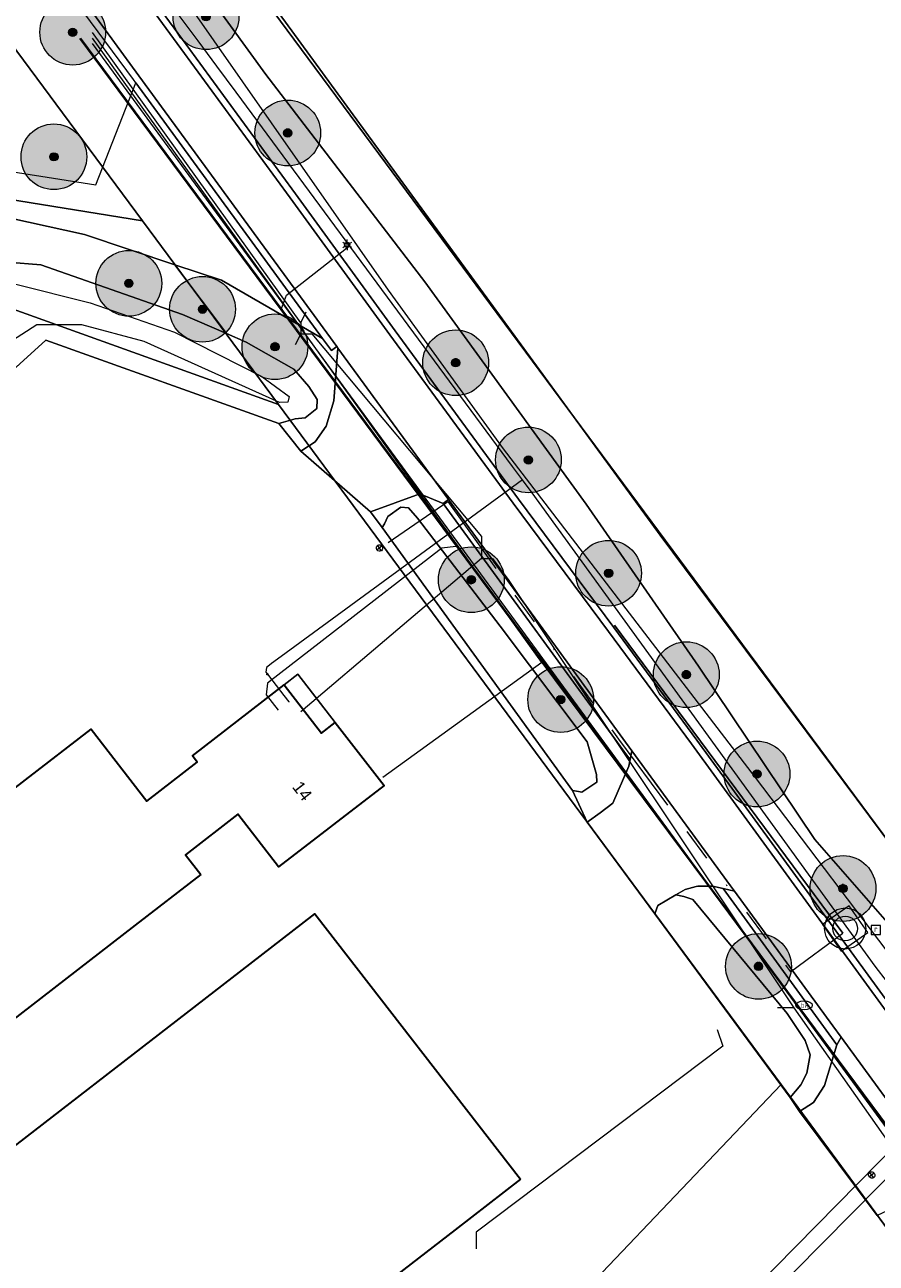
# Model space of a CAD drawing. Header units: metres. Extents: x 163628 to 167855, y 402678 to 405435.
# Tile 178 of 256: x 164700 to 164752, y 403613 to 403689. Entities that reach past the tile are written whole.
import ezdxf
from ezdxf.enums import TextEntityAlignment as Align

# ---------------------------------------------------------------- set-up
doc = ezdxf.new("R2010")
doc.units = ezdxf.units.M
doc.linetypes.add('X-CA190022.004-UO-WHM_Riolering gemeente_NLCS_v0.2$0$RI-OVERIG', pattern=[17, 5, -2, 2, -2, 0, -2, 2, -2])
doc.layers.get('0').update_dxf_attribs({"lineweight": 25})
for name, color, linetype, lineweight in [('X-CA190022.004-UO-BGT_Ondergrond$0$GE_201_SHDHek_Lijn_GEM', 253, 'X-CA190022.004-UO-BGT_Ondergrond$0$Hekwerk', 9), ('X-CA190022.004-UO-BGT_Ondergrond$0$GE_202_SHDMuur30cm_Lijn_GEM', 253, 'Continuous', 9), ('X-CA190022.004-UO-BGT_Ondergrond$0$GE_203_VGOHaag_Lijn_GEM', 253, 'X-CA190022.004-UO-BGT_Ondergrond$0$Heg', 9), ('X-CA190022.004-UO-BGT_Ondergrond$0$GE_314_WGDRijbaanLokaleweg_Vlak_GEM', 253, 'Continuous', 9), ('X-CA190022.004-UO-BGT_Ondergrond$0$GE_322_WGDInrit_Vlak_GEM', 253, 'Continuous', 9), ('X-CA190022.004-UO-BGT_Ondergrond$0$GE_367_OWGBerm_groenvoorziening_grasenk_GEM', 253, 'Continuous', 9), ('X-CA190022.004-UO-BGT_Ondergrond$0$GE_401_OTDErf_Vlak_GEM', 253, 'Continuous', 9), ('X-CA190022.004-UO-BGT_Ondergrond$0$GE_4502_GBKN_Huisnummer_Lijn_GEM', 7, 'Continuous', 9), ('X-CA190022.004-UO-BGT_Ondergrond$0$GE_471_BTDBouwland_Vlak_GEM', 253, 'Continuous', 9), ('X-CA190022.004-UO-BGT_Ondergrond$0$GE_504_WTDWaterloop_sloot_Vlak_GEM', 253, 'Continuous', 9), ('X-CA190022.004-UO-BGT_Ondergrond$0$GE_523_WTDGreppel_drogesloot_Vlak_GEM', 253, 'Continuous', 9), ('X-CA190022.004-UO-BGT_Ondergrond$0$GE_541_OWTOever_slootkant_Vlak_GEM', 253, 'Continuous', 9), ('X-CA190022.004-UO-BGT_Ondergrond$0$GE_601_PNDgrondvlakpand_Vlak_MV_GEM', 34, 'Continuous', 35), ('X-CA190022.004-UO-BGT_Ondergrond$0$GE_612_PanddeelOnderbouwOverbouw_Vlak_GEM', 253, 'Continuous', 9), ('X-CA190022.004-UO-BGT_Ondergrond$0$GE_613_PanddeelOnderbouwOverbouw_Lijn_GEM', 253, 'Continuous', 9), ('X-CA190022.004-UO-BGT_Ondergrond$0$GE_861_PALLichtmast_Punt_GEM', 253, 'Continuous', 9), ('X-CA190022.004-UO-BGT_Ondergrond$0$GE_882_PutBrandkraan_Punt_GEM', 253, 'Continuous', 9), ('X-CA190022.004-UO-BGT_Ondergrond$0$GE_885_PutInspectieofRioolput_Punt_GEM', 253, 'Continuous', 9), ('X-CA190022.004-UO-BGT_Ondergrond$0$N-WE-RI-PUT_INSPECTIE-S', 253, 'Continuous', 9), ('X-CA190022.004-UO-DWM_Beplanting$0$B-WE-GR-BOOM-S AFKOMSTIG UIT BGT', 252, 'Continuous', 0), ('X-CA190022.004-UO-KAD_Percelen$0$B-WE-KG-GRENS_PERCEEL-GV', 150, 'Continuous', 9), ('X-CA190022.004-UO-WHM_Riolering gemeente - drukleidingen_v0.1$0$Riool_onder_druk_drukriool_gemaal', 214, 'Continuous', 25), ('X-CA190022.004-UO-WHM_Riolering gemeente - drukleidingen_v0.1$0$Riool_onder_druk_pvc_leidingen_63', 214, 'X-CA190022.004-UO-WHM_Riolering gemeente - drukleidingen_v0.1$0$1-200 PERSLEIDING', 25), ('X-CA190022.004-UO-WHM_Riolering gemeente_NLCS_v0.2$0$B-WE-RI-VRIJVERVAL_PVC_160-G', 214, 'X-CA190022.004-UO-WHM_Riolering gemeente_NLCS_v0.2$0$RI-OVERIG', 15), ('X-CA190022.004-UO-WHM_Riolering gemeente_NLCS_v0.2$0$B-WE-RI-VRIJVERVAL_PVC_160_ONTSTOPPINTSSTUK-S', 214, 'Continuous', 15)]:
    doc.layers.add(name, color=color, linetype=linetype, lineweight=lineweight)
doc.layers.add('X-CA190022.004-UO-DWM_Beplanting$0$B-WE-GR-BOOM-S AFKOMSTIG UIT BOMENBESTAND GEMEENTE', color=252, linetype='Continuous')
doc.layers.add('X-CA190022.004-UO-DWM_Beplanting$0$N-GV-GR-GRAS-A-200', color=7, linetype='Continuous')
for name, color, linetype, lineweight, transparency in [('X-CA190022.004-UO-KLIC$0$B-OI-KL-DATA_KPN_0000546663_VECT_19O042616-G', 42, 'X-CA190022.004-UO-KLIC$0$1-200 TELEFONIE-KPN', 0, 0.25), ('X-CA190022.004-UO-KLIC$0$B-OI-KL-DATA_ZIGGO BV_0000546674_VECT_19O042616-G', 42, 'X-CA190022.004-UO-KLIC$0$1-200 ZIGGO', 0, 0.25), ('X-CA190022.004-UO-KLIC$0$B-OI-KL-WATER_BW_0000551269_VECT_19O042616-G', 42, 'X-CA190022.004-UO-KLIC$0$1-200 WATERLEIDING', 0, 0.25), ('X-CA190022.004-UO-KLIC$0$B-WE-KL-ET_LS-G', 42, 'X-CA190022.004-UO-KLIC$0$1-200 LAAGSPANNING', 0, 0.25), ('X-CA190022.004-UO-KLIC$0$B-WE-KL-ET_LS_HULPSTUK-S', 42, 'X-CA190022.004-UO-KLIC$0$1-200 LAAGSPANNING', 0, 0.25), ('X-CA190022.004-UO-KLIC$0$B-WE-KL-ET_LS_KABELBED-G', 42, 'X-CA190022.004-UO-KLIC$0$1-200 LAAGSPANNING', 0, 0.25), ('X-CA190022.004-UO-KLIC$0$B-WE-KL-ET_MS-G', 42, 'X-CA190022.004-UO-KLIC$0$1-200 MIDDENSPANNING', 0, 0.25), ('X-CA190022.004-UO-KLIC$0$B-WE-KL-GAS_HULPSTUK-S', 42, 'X-CA190022.004-UO-KLIC$0$1-200 GASLEIDING HOGE DRUK', 0, 0.25), ('X-CA190022.004-UO-KLIC$0$B-WE-KL-GAS_LD-G', 42, 'X-CA190022.004-UO-KLIC$0$1-200 GASLEIDING LAGE DRUK', 0, 0.25), ('X-CA190022.004-UO-KLIC$0$B-WE-KL-GAS_LD_HULPSTUK-S', 42, 'X-CA190022.004-UO-KLIC$0$1-200 GASLEIDING LAGE DRUK', 0, 0.25)]:
    doc.layers.add(name, color=color, linetype=linetype, lineweight=lineweight, transparency=transparency)
doc.styles.add('X-CA190022.004-UO-BGT_Ondergrond$0$BGT_NAR', font='arial.ttf', dxfattribs={"height": 1})
doc.styles.add('X-CA190022.004-UO-BGT_Ondergrond$0$NLCS-ISO', font='NLCS-ISO.ttf')
doc.styles.add('X-CA190022.004-UO-KLIC$0$NLCS-ISO', font='NLCS-ISO.ttf')
doc.styles.add('X-CA190022.004-UO-WHM_Riolering gemeente - drukleidingen_v0.1$0$NLCS-ISO', font='NLCS-ISO.ttf')
doc.linetypes.add('X-CA190022.004-UO-BGT_Ondergrond$0$Heg', pattern='A,5,-1.5,[2,dgnlstyle-meierijstad.shx,S=0.007937,R=45,X=0,Y=0],-1.5', length=8)
doc.linetypes.add('X-CA190022.004-UO-BGT_Ondergrond$0$Hekwerk', pattern='A,5,-1.5,[2,dgnlstyle-Veghel.shx,S=0.007937,R=0,X=0,Y=0],-1.5', length=8)
doc.linetypes.add('X-CA190022.004-UO-KLIC$0$1-200 GASLEIDING HOGE DRUK', pattern='A,1.5,-0.6,["GAS HD",X-CA190022.004-UO-KLIC$0$NLCS-ISO,S=0.24,R=0,X=-0.5,Y=-0.12],-0.7', length=2.8)
doc.linetypes.add('X-CA190022.004-UO-KLIC$0$1-200 GASLEIDING LAGE DRUK', pattern='A,1.5,-0.6,["GAS LD",X-CA190022.004-UO-KLIC$0$NLCS-ISO,S=0.24,R=0,X=-0.5,Y=-0.12],-0.7', length=2.8)
doc.linetypes.add('X-CA190022.004-UO-KLIC$0$1-200 LAAGSPANNING', pattern='A,1.5,-0.6,["LS",X-CA190022.004-UO-KLIC$0$NLCS-ISO,S=0.24,R=0,X=-0.45,Y=-0.12],-0.05', length=2.15)
doc.linetypes.add('X-CA190022.004-UO-KLIC$0$1-200 MIDDENSPANNING', pattern='A,1.5,-0.6,["MS",X-CA190022.004-UO-KLIC$0$NLCS-ISO,S=0.24,R=0,X=-0.5,Y=-0.12],-0.05', length=2.15)
doc.linetypes.add('X-CA190022.004-UO-KLIC$0$1-200 TELEFONIE-KPN', pattern='A,1.5,-0.6,["KPN",X-CA190022.004-UO-KLIC$0$NLCS-ISO,S=0.24,R=0,X=-0.5,Y=-0.12],-0.3', length=2.4)
doc.linetypes.add('X-CA190022.004-UO-KLIC$0$1-200 WATERLEIDING', pattern='A,1.5,-0.6,["WATER",X-CA190022.004-UO-KLIC$0$NLCS-ISO,S=0.24,R=0,X=-0.5,Y=-0.12],-0.65', length=2.75)
doc.linetypes.add('X-CA190022.004-UO-KLIC$0$1-200 ZIGGO', pattern='A,1.5,-0.6,["ZIGGO",X-CA190022.004-UO-KLIC$0$NLCS-ISO,S=0.24,R=0,X=-0.5,Y=-0.12],-0.5', length=2.6)
doc.linetypes.add('X-CA190022.004-UO-WHM_Riolering gemeente - drukleidingen_v0.1$0$1-200 PERSLEIDING', pattern='A,1.5,-0.6,["PERS",X-CA190022.004-UO-WHM_Riolering gemeente - drukleidingen_v0.1$0$NLCS-ISO,S=0.24,R=0,X=-0.5,Y=-0.12],-0.65', length=2.75)

# ---------------------------------------------------------------- blocks, each defined once
blk = doc.blocks.new('X-CA190022.004-UO-BGT_Ondergrond$0$SKL-WATER_BRANDKRAAN_BRANDPUT-SO')
at = {"color": 0, "linetype": 'ByBlock', "lineweight": 18}
blk.add_ellipse((0, 0), major_axis=(2.5, 0), ratio=0.54, dxfattribs=at)
at = {"color": 0, "linetype": 'ByBlock', "lineweight": 18, "style": 'X-CA190022.004-UO-BGT_Ondergrond$0$NLCS-ISO'}
blk.add_text('bk', height=1.5, dxfattribs=at).set_placement((0.16, 0), align=Align.MIDDLE_CENTER)
blk = doc.blocks.new('X-CA190022.004-UO-BGT_Ondergrond$0$IMGEOBrandkraanput')
at = {"xscale": 5, "yscale": 5, "zscale": 5}
blk.add_blockref('X-CA190022.004-UO-BGT_Ondergrond$0$SKL-WATER_BRANDKRAAN_BRANDPUT-SO', (0, 0), dxfattribs=at)
blk = doc.blocks.new('X-CA190022.004-UO-BGT_Ondergrond$0$SRI-PUT_INSPECTIEPUT_RIOOLPUT-SO')
at = {"color": 0, "linetype": 'ByBlock', "lineweight": 18}
blk.add_lwpolyline([(-1.12, -1.12), (1.12, -1.12), (1.12, 1.12), (-1.12, 1.12)], close=True, dxfattribs=at)
at = {"color": 0, "linetype": 'ByBlock', "lineweight": 18, "style": 'X-CA190022.004-UO-BGT_Ondergrond$0$NLCS-ISO'}
blk.add_text('r', height=1.5, dxfattribs=at).set_placement((0, 0.28), align=Align.MIDDLE_CENTER)
blk = doc.blocks.new('X-CA190022.004-UO-BGT_Ondergrond$0$IMGEOInspectierioolput')
at = {"layer": 'X-CA190022.004-UO-BGT_Ondergrond$0$N-WE-RI-PUT_INSPECTIE-S', "xscale": 10, "yscale": 10, "zscale": 10}
blk.add_blockref('X-CA190022.004-UO-BGT_Ondergrond$0$SRI-PUT_INSPECTIEPUT_RIOOLPUT-SO', (0, 0), dxfattribs=at)
blk = doc.blocks.new('X-CA190022.004-UO-BGT_Ondergrond$0$N-SIE-WEG_LICHTMAST-SO')
h = blk.add_hatch(color=256)
h.paths.add_polyline_path([(1.16, 0.5, 0.658505), (-1.16, 0.5)])
h.paths.add_polyline_path([(-1.16, -0.5, 0.658505), (1.16, -0.5)])
at = {"flags": 128}
for points in [[(-2.19, 1.27), (-1.1, 0.63)], [(-1.16, 0.5), (1.16, 0.5)], [(0, 1.27), (0, 2.53)], [(1.1, 0.63), (2.19, 1.27)], [(-2.19, -1.27), (-1.1, -0.63)], [(-1.16, -0.5), (1.16, -0.5)], [(0, -1.27), (0, -2.53)], [(2.19, -1.27), (1.1, -0.63)]]:
    blk.add_lwpolyline(points, dxfattribs=at)
at = {"ltscale": 0.5}
blk.add_circle((0, 0), 1.27, dxfattribs=at)
at = {"style": 'X-CA190022.004-UO-BGT_Ondergrond$0$NLCS-ISO'}
blk.add_attdef('TYPE', text='', height=1.8, dxfattribs=at).set_placement((0, 2.53), align=Align.BOTTOM_CENTER)
blk = doc.blocks.new('X-CA190022.004-UO-BGT_Ondergrond$0$IMGEOLichtmastpaal')
at = {"xscale": 5, "yscale": 5, "zscale": 5}
blk.add_blockref('X-CA190022.004-UO-BGT_Ondergrond$0$N-SIE-WEG_LICHTMAST-SO', (0, 6.4), dxfattribs=at)
blk = doc.blocks.new('X-CA190022.004-UO-KLIC$0$SKL-WTB_HULP_MOF-SO')
at = {"linetype": 'ByBlock', "lineweight": 18}
h = blk.add_hatch(color=0, dxfattribs=at)
h.dxf.hatch_style = 1
h.paths.add_polyline_path([(-0.5625, 0, 1), (0.5625, 0, 1)])
at = {"color": 0, "linetype": 'ByBlock', "lineweight": 18}
blk.add_circle((0, 0), 0.5625, dxfattribs=at)
at = {"color": 0, "linetype": 'ByBlock', "lineweight": 18, "style": 'X-CA190022.004-UO-KLIC$0$NLCS-ISO', "flags": 1}
for tag, p in [('TYPE', (1.5, 0)), ('OMSCHRIJVING', (1.5, -3)), ('LABEL', (1.5, -1.5))]:
    blk.add_attdef(tag, p, '', height=1, dxfattribs=at)
blk = doc.blocks.new('X-CA190022.004-UO-KLIC$0$SKL-WTB_HULP_OVERIG-SO')
at = {"color": 0, "linetype": 'ByBlock', "lineweight": 18}
for points in [[(-0.1, 0.1), (0.1, -0.1)], [(0.1, 0.1), (-0.1, -0.1)]]:
    blk.add_lwpolyline(points, dxfattribs=at)
at = {"color": 0, "linetype": 'ByBlock', "lineweight": 18, "style": 'X-CA190022.004-UO-KLIC$0$NLCS-ISO', "flags": 1}
for tag, p in [('TYPE', (1.5, 0)), ('LABEL', (1.5, -1.5)), ('OMSCHRIJVING', (1.5, -3))]:
    blk.add_attdef(tag, p, '', height=1, dxfattribs=at)
blk = doc.blocks.new('X-CA190022.004-UO-KLIC$0$SKL-WTB_HULP_VERLOOP-SO')
at = {"color": 0, "linetype": 'ByBlock', "lineweight": 18}
for points in [[(0.44, 0.72), (-0.88, 0)], [(0.44, -0.72), (-0.88, 0)], [(0.44, -0.72), (0.44, 0.72)]]:
    blk.add_lwpolyline(points, dxfattribs=at)
blk.add_circle((0, 0), 1, dxfattribs=at)
at = {"color": 0, "linetype": 'ByBlock', "lineweight": 18, "style": 'X-CA190022.004-UO-KLIC$0$NLCS-ISO', "flags": 1}
for tag, p in [('TYPE', (1.5, 0)), ('OMSCHRIJVING', (1.5, -3)), ('LABEL', (1.5, -1.5))]:
    blk.add_attdef(tag, p, '', height=1, dxfattribs=at)
blk = doc.blocks.new('X-CA190022.004-UO-WHM_Riolering gemeente_NLCS_v0.2$0$ONTSTOPPINGSSTUK')
for p, q in [((-0.62, -0.05), (0.62, 0.05)), ((0.05, -0.62), (-0.05, 0.62))]:
    blk.add_line(p, q)
blk.add_circle((0, 0), 0.625)
blk.add_circle((0, 0), 0.625)
blk = doc.blocks.new('X-CA190022.004-UO-DWM_Beplanting$0$SGR-BOOM_01-SO')
at = {"linetype": 'ByBlock', "lineweight": 18}
h = blk.add_hatch(color=0, dxfattribs=at)
h.dxf.hatch_style = 1
edge = h.paths.add_edge_path()
edge.add_arc((0, 0), 0.25, 0, 360)
at = {"color": 0, "linetype": 'ByBlock', "lineweight": 18}
for radius in [2, 0.25]:
    blk.add_circle((0, 0), radius, dxfattribs=at)
blk = doc.blocks.new('X-CA190022.004-UO-DWM_Beplanting$0$IMGEOBoom')
at = {"transparency": 33554457}
h = blk.add_hatch(color=256, dxfattribs=at)
h.dxf.hatch_style = 1
edge = h.paths.add_edge_path()
edge.add_arc((0, 0), 100, 0, 360)
edge = h.paths.add_edge_path(flags=17)
edge.add_arc((0, 0), 12.5, 0, 360)
h = blk.add_hatch()
h.set_pattern_fill('ANGLE', color=256)
h.set_pattern_definition([(0, (0, 0), (0, 6.985), [5.08, -1.905]), (90, (0, 0), (-6.985, 4e-16), [5.08, -1.905])])
edge = h.paths.add_edge_path(flags=17)
edge.add_arc((0, 0), 12.5, 0, 360)
at = {"layer": 'X-CA190022.004-UO-DWM_Beplanting$0$N-GV-GR-GRAS-A-200'}
h = blk.add_hatch(color=256, dxfattribs=at)
h.dxf.hatch_style = 1
edge = h.paths.add_edge_path(flags=17)
edge.add_arc((0, 0), 12.5, 0, 360)
at = {"xscale": 50, "yscale": 50, "zscale": 50}
blk.add_blockref('X-CA190022.004-UO-DWM_Beplanting$0$SGR-BOOM_01-SO', (0, 0), dxfattribs=at)
blk = doc.blocks.new('X-CA190022.004-UO-WHM_Riolering gemeente - drukleidingen_v0.1$0$PP_306')
at = {"layer": 'X-CA190022.004-UO-WHM_Riolering gemeente - drukleidingen_v0.1$0$Riool_onder_druk_drukriool_gemaal', "color": 1, "lineweight": 0}
for radius in [0.125, 0.075]:
    blk.add_circle((-0.0001, 0), radius, dxfattribs=at)
blk.add_3dface([(0.0996, -0.0995), (0.0996, 0.0995), (-0.0995, 0.0996), (-0.0995, -0.0995)], dxfattribs=at)
blk = doc.blocks.new('X-CA190022.004-UO-WHM_Riolering gemeente - drukleidingen_v0.1$0$CP_105')
at = {"layer": 'X-CA190022.004-UO-WHM_Riolering gemeente - drukleidingen_v0.1$0$Riool_onder_druk_drukriool_gemaal', "color": 1, "lineweight": 0, "rotation": 90}
blk.add_blockref('X-CA190022.004-UO-WHM_Riolering gemeente - drukleidingen_v0.1$0$PP_306', (0, 0.0001), dxfattribs=at)
blk.add_blockref('X-CA190022.004-UO-WHM_Riolering gemeente - drukleidingen_v0.1$0$PP_306', (0, 0.0001), dxfattribs=at)
blk.add_blockref('X-CA190022.004-UO-WHM_Riolering gemeente - drukleidingen_v0.1$0$PP_306', (0, 0.0001), dxfattribs=at)

msp = doc.modelspace()

# ---------------------------------------------------------------- linework, layer by layer
at = {"layer": 'X-CA190022.004-UO-BGT_Ondergrond$0$GE_201_SHDHek_Lijn_GEM'}
for p, q in [((164701.327, 403669.457), (164684.412, 403654.068)), ((164715.493, 403664.376), (164701.327, 403669.457)), ((164716.835, 403662.698), (164715.493, 403664.376))]:
    msp.add_line(p, q, dxfattribs=at)
at = {"layer": 'X-CA190022.004-UO-BGT_Ondergrond$0$GE_202_SHDMuur30cm_Lijn_GEM'}
for p, q in [((164717.807, 403665.294), (164717.826, 403665.84)), ((164717.095, 403664.731), (164717.807, 403665.294)), ((164716.494, 403664.66), (164717.095, 403664.731)), ((164722.139, 403658.711), (164722.923, 403659.291)), ((164722.923, 403659.291), (164723.396, 403659.254)), ((164721.937, 403658.275), (164722.139, 403658.711)), ((164721.937, 403658.275), (164721.778, 403658.056)), ((164733.924, 403641.947), (164734.854, 403642.563)), ((164734.854, 403642.563), (164734.819, 403643.018)), ((164733.36, 403642.039), (164733.735, 403641.978)), ((164733.735, 403641.978), (164733.924, 403641.947)), ((164738.565, 403635.054), (164739.641, 403635.706)), ((164739.641, 403635.706), (164740.132, 403635.596)), ((164738.382, 403634.545), (164738.565, 403635.054))]:
    msp.add_line(p, q, dxfattribs=at)
at = {"layer": 'X-CA190022.004-UO-BGT_Ondergrond$0$GE_203_VGOHaag_Lijn_GEM'}
for q in [(164721.077, 403659), (164733.36, 403642.039)]:
    msp.add_line((164721.778, 403658.056), q, dxfattribs=at)
at = {"layer": 'X-CA190022.004-UO-BGT_Ondergrond$0$GE_314_WGDRijbaanLokaleweg_Vlak_GEM', "flags": 128}
for points in [[(164782.303, 403588.241), (164780.785, 403590.311), (164766.242, 403609.904), (164760.062, 403618.276), (164752.442, 403628.626), (164740.599, 403644.882), (164735.551, 403651.729), (164729.751, 403659.53), (164722.247, 403669.774), (164716.183, 403678.114), (164709.537, 403687.194), (164702.351, 403697.026), (164696.519, 403704.996), (164690.603, 403713.145), (164683.279, 403723.167), (164675.988, 403733.179), (164670.209, 403741.032), (164665.415, 403747.625), (164660.663, 403754.229)], [(164660.663, 403754.229), (164665.415, 403747.625), (164670.209, 403741.032), (164675.988, 403733.179), (164683.279, 403723.167), (164690.603, 403713.145), (164696.519, 403704.996), (164702.351, 403697.026), (164709.537, 403687.194), (164716.183, 403678.114), (164722.247, 403669.774), (164729.751, 403659.53), (164735.551, 403651.729), (164740.599, 403644.882), (164752.442, 403628.626), (164760.062, 403618.276), (164766.242, 403609.904), (164780.785, 403590.311), (164782.303, 403588.241)], [(164660.988, 403754.462), (164665.739, 403747.86), (164670.532, 403741.268), (164676.31, 403733.415), (164683.602, 403723.403), (164690.926, 403713.38), (164696.843, 403705.231), (164702.674, 403697.262), (164709.86, 403687.431), (164716.506, 403678.35), (164722.571, 403670.01), (164730.073, 403659.767), (164735.872, 403651.968), (164740.922, 403645.119), (164752.764, 403628.862), (164760.384, 403618.513), (164766.564, 403610.142), (164781.106, 403590.549)], [(164662.553, 403746.388), (164706.987, 403685.538), (164719.021, 403669.058), (164718.698, 403668.822), (164718.166, 403669.55), (164706.813, 403685.098), (164706.664, 403685.302), (164701.016, 403692.929), (164692.565, 403704.528), (164684.035, 403716.297), (164675.992, 403727.092), (164669.028, 403736.66), (164665.303, 403741.803), (164661.794, 403746.59), (164660.236, 403748.64)], [(164782.06, 403582.745), (164777.909, 403588.506), (164776.978, 403589.691), (164773.503, 403594.45), (164773.242, 403594.807), (164756.175, 403618.18), (164755.814, 403618.673), (164755.128, 403619.613), (164754.598, 403620.338), (164749.707, 403627.037), (164749.202, 403627.728), (164743.212, 403635.93), (164742.982, 403636.246), (164736.982, 403644.462), (164726.204, 403659.222), (164725.823, 403659.744), (164719.087, 403668.969), (164719.064, 403669), (164719.021, 403669.058), (164706.987, 403685.538), (164662.553, 403746.388)], [(164651.824, 403687.168), (164704.366, 403678.909), (164704.773, 403679.938), (164706.813, 403685.098), (164718.166, 403669.55), (164712.02, 403673.089), (164709.179, 403674.036), (164703.68, 403675.87), (164693.438, 403678.131), (164650.774, 403684.362)], [(164726.204, 403659.222), (164736.982, 403644.462), (164736.876, 403643.929), (164736.659, 403644.226), (164725.881, 403658.986), (164725.5, 403659.508), (164725.823, 403659.744), (164726.204, 403659.222)], [(164743.212, 403635.93), (164749.202, 403627.728), (164749.707, 403627.037), (164749.451, 403626.574), (164742.526, 403636.086), (164743.212, 403635.93)]]:
    msp.add_lwpolyline(points, dxfattribs=at)
at = {"layer": 'X-CA190022.004-UO-BGT_Ondergrond$0$GE_322_WGDInrit_Vlak_GEM', "flags": 128}
for points in [[(164719.087, 403668.969), (164725.823, 403659.744), (164725.5, 403659.508), (164724.069, 403660.09), (164721.077, 403659), (164716.835, 403662.698), (164717.706, 403663.258), (164718.39, 403664.224), (164718.848, 403665.764), (164719.087, 403668.969)], [(164736.982, 403644.462), (164742.982, 403636.246), (164743.212, 403635.93), (164742.526, 403636.086), (164741.874, 403636.233), (164740.997, 403636.223), (164740.877, 403636.213), (164740.222, 403636.025), (164739.641, 403635.706), (164738.565, 403635.054), (164738.382, 403634.545), (164734.247, 403640.127), (164735.039, 403640.696), (164735.822, 403641.268), (164736.795, 403643.519), (164736.876, 403643.929), (164736.982, 403644.462)], [(164749.707, 403627.037), (164754.598, 403620.338), (164754.261, 403620.124), (164755.806, 403618.009), (164751.89, 403616.199), (164747.163, 403622.516), (164748.033, 403623.057), (164748.696, 403624.095), (164749.451, 403626.574), (164749.707, 403627.037)]]:
    msp.add_lwpolyline(points, dxfattribs=at)
at = {"layer": 'X-CA190022.004-UO-BGT_Ondergrond$0$GE_367_OWGBerm_groenvoorziening_grasenk_GEM', "flags": 128}
for points in [[(164662.285, 403756.087), (164667.989, 403748.408), (164691.913, 403716.694), (164701.808, 403703.406), (164714.715, 403685.603), (164724.381, 403672.999), (164734.194, 403659.474), (164741.031, 403649.617), (164748.111, 403639.057), (164753.645, 403632.748), (164754.72, 403632.534), (164755.372, 403633.194), (164755.404, 403634.255), (164760.321, 403628.1), (164759.096, 403628.044), (164758.541, 403627.755), (164758.282, 403626.995), (164759.952, 403622.871), (164763.477, 403618.947), (164768.388, 403611.756), (164776.156, 403600.768), (164778.837, 403597.318), (164780.685, 403595.531), (164782.238, 403594.647)], [(164781.106, 403590.549), (164766.564, 403610.142), (164760.384, 403618.513), (164752.764, 403628.862), (164740.922, 403645.119), (164735.872, 403651.968), (164730.073, 403659.767), (164722.571, 403670.01), (164716.506, 403678.35), (164709.86, 403687.431), (164702.674, 403697.262), (164696.843, 403705.231), (164690.926, 403713.38), (164683.602, 403723.403), (164676.31, 403733.415), (164670.532, 403741.268), (164665.739, 403747.86), (164660.988, 403754.462)], [(164712.02, 403673.089), (164718.166, 403669.55), (164718.698, 403668.822), (164719.021, 403669.058), (164719.064, 403669), (164719.087, 403668.969), (164718.848, 403665.764), (164718.39, 403664.224), (164717.706, 403663.258), (164716.835, 403662.698), (164715.493, 403664.376), (164716.494, 403664.66), (164717.095, 403664.731), (164717.807, 403665.294), (164717.826, 403665.84), (164717.317, 403666.624), (164716.417, 403667.682), (164713.507, 403669.323), (164712.31, 403669.847), (164709.179, 403674.036), (164712.02, 403673.089)], [(164736.795, 403643.519), (164735.822, 403641.268), (164735.039, 403640.696), (164734.247, 403640.127), (164733.36, 403642.039), (164733.735, 403641.978), (164733.924, 403641.947), (164734.854, 403642.563), (164734.819, 403643.018), (164734.26, 403645.009), (164728.964, 403652.049), (164723.94, 403658.615), (164723.396, 403659.254), (164722.923, 403659.291), (164722.139, 403658.711), (164721.937, 403658.275), (164721.778, 403658.056), (164721.077, 403659), (164724.069, 403660.09), (164725.5, 403659.508), (164725.881, 403658.986), (164736.659, 403644.226), (164736.876, 403643.929), (164736.795, 403643.519)], [(164742.526, 403636.086), (164749.451, 403626.574), (164748.696, 403624.095), (164748.033, 403623.057), (164747.163, 403622.516), (164746.613, 403623.375), (164747.262, 403624.136), (164747.628, 403624.845), (164747.813, 403625.973), (164747.525, 403626.829), (164746.419, 403628.489), (164740.686, 403635.421), (164740.132, 403635.596), (164739.641, 403635.706), (164740.222, 403636.025), (164740.877, 403636.213), (164740.997, 403636.223), (164741.874, 403636.233), (164742.526, 403636.086)]]:
    msp.add_lwpolyline(points, dxfattribs=at)
at = {"layer": 'X-CA190022.004-UO-BGT_Ondergrond$0$GE_401_OTDErf_Vlak_GEM', "flags": 128}
for points in [[(164650.774, 403684.362), (164693.438, 403678.131), (164703.68, 403675.87), (164709.179, 403674.036), (164712.31, 403669.847), (164709.644, 403671.016), (164701.018, 403674.032), (164699.008, 403674.191), (164697.526, 403673.45), (164696.521, 403672.551), (164694.88, 403670.593), (164692.657, 403668.106), (164687.525, 403664.137), (164669.586, 403648.473), (164663.359, 403643.223), (164647.239, 403628.832)], [(164652.119, 403627.539), (164666.538, 403640.994), (164672.174, 403645.092), (164681.037, 403651.456), (164684.412, 403654.068), (164701.327, 403669.457), (164715.493, 403664.376), (164716.835, 403662.698), (164721.077, 403659), (164721.778, 403658.056), (164733.36, 403642.039), (164734.247, 403640.127), (164738.382, 403634.545)], [(164687.767, 403619.147), (164680.987, 403627.912), (164700.098, 403642.699), (164704.08, 403645.78), (164707.469, 403641.4), (164710.54, 403643.78), (164710.25, 403644.159), (164715.818, 403648.47), (164718.099, 403645.531), (164718.929, 403646.18), (164721.9, 403642.35), (164715.489, 403637.401), (164713.008, 403640.599), (164709.82, 403638.131), (164710.75, 403636.93), (164706.768, 403633.849), (164687.767, 403619.147)], [(164738.382, 403634.545), (164746.613, 403623.375), (164747.163, 403622.516), (164751.89, 403616.199), (164759.291, 403606.055), (164770.365, 403591.121), (164770.591, 403591.238), (164772.207, 403588.601), (164775.323, 403584.718), (164771.769, 403583.145), (164757.734, 403576.121), (164741.697, 403568.756), (164724.691, 403560.303), (164702.856, 403549.805), (164681.914, 403539.451), (164655.322, 403527.058)], [(164713.729, 403631.48), (164717.698, 403634.549), (164730.198, 403618.39), (164726.229, 403615.321), (164707.131, 403600.554), (164694.631, 403616.713), (164713.729, 403631.48)]]:
    msp.add_lwpolyline(points, dxfattribs=at)
at = {"layer": 'X-CA190022.004-UO-BGT_Ondergrond$0$GE_471_BTDBouwland_Vlak_GEM', "flags": 128}
msp.add_lwpolyline([(164781.198, 403601.206), (164775.351, 403607.684), (164768.15, 403617.949), (164762.649, 403624.922), (164760.891, 403627.48), (164760.321, 403628.1), (164755.404, 403634.255), (164754.392, 403636.516), (164738.704, 403657.589), (164711.189, 403695.297), (164700.071, 403709.885), (164705.311, 403712.14), (164729.188, 403722.81), (164751.031, 403732.217), (164802.784, 403755.154)], dxfattribs=at)
at = {"layer": 'X-CA190022.004-UO-BGT_Ondergrond$0$GE_504_WTDWaterloop_sloot_Vlak_GEM', "flags": 128}
msp.add_lwpolyline([(164648.604, 403628.513), (164667.331, 403645.401), (164670.572, 403647.667), (164675.149, 403651.797), (164685.792, 403661.164), (164695.425, 403669.101), (164697.845, 403671.721), (164699.42, 403672.875), (164704.025, 403671.714), (164709.161, 403669.941), (164714.463, 403667.241), (164716.13, 403666.026), (164716.058, 403665.686), (164715.543, 403665.662), (164707.306, 403669.365), (164703.515, 403670.382), (164700.787, 403670.374), (164698.956, 403669.214), (164695.981, 403665.605), (164691.566, 403661.692), (164686.663, 403657.127), (164678.841, 403650.817), (164672.638, 403645.745), (164668.651, 403642.987)], dxfattribs=at)
at = {"layer": 'X-CA190022.004-UO-BGT_Ondergrond$0$GE_523_WTDGreppel_drogesloot_Vlak_GEM', "flags": 128}
for points in [[(164802.784, 403755.154), (164751.031, 403732.217), (164729.188, 403722.81), (164705.311, 403712.14), (164700.071, 403709.885), (164711.189, 403695.297), (164738.704, 403657.589), (164754.392, 403636.516), (164755.404, 403634.255), (164755.372, 403633.194), (164754.72, 403632.534), (164753.645, 403632.748), (164748.111, 403639.057), (164741.031, 403649.617), (164734.194, 403659.474), (164724.381, 403672.999), (164714.715, 403685.603), (164701.808, 403703.406), (164691.913, 403716.694), (164667.989, 403748.408), (164662.285, 403756.087)], [(164728.964, 403652.049), (164734.26, 403645.009), (164734.819, 403643.018), (164734.854, 403642.563), (164733.924, 403641.947), (164733.735, 403641.978), (164733.36, 403642.039), (164721.778, 403658.056), (164721.937, 403658.275), (164722.139, 403658.711), (164722.923, 403659.291), (164723.396, 403659.254), (164723.94, 403658.615), (164728.964, 403652.049)], [(164740.686, 403635.421), (164746.419, 403628.489), (164747.525, 403626.829), (164747.813, 403625.973), (164747.628, 403624.845), (164747.262, 403624.136), (164746.613, 403623.375), (164738.382, 403634.545), (164738.565, 403635.054), (164739.641, 403635.706), (164740.132, 403635.596), (164740.686, 403635.421)]]:
    msp.add_lwpolyline(points, dxfattribs=at)
at = {"layer": 'X-CA190022.004-UO-BGT_Ondergrond$0$GE_541_OWTOever_slootkant_Vlak_GEM', "flags": 128}
for points in [[(164647.239, 403628.832), (164663.359, 403643.223), (164669.586, 403648.473), (164687.525, 403664.137), (164692.657, 403668.106), (164694.88, 403670.593), (164696.521, 403672.551), (164697.526, 403673.45), (164699.008, 403674.191), (164701.018, 403674.032), (164709.644, 403671.016), (164712.31, 403669.847), (164713.507, 403669.323), (164716.417, 403667.682), (164717.317, 403666.624), (164717.826, 403665.84), (164717.807, 403665.294), (164717.095, 403664.731), (164716.494, 403664.66), (164715.493, 403664.376), (164701.327, 403669.457), (164684.412, 403654.068), (164681.037, 403651.456)], [(164648.604, 403628.513), (164667.331, 403645.401), (164670.572, 403647.667), (164675.149, 403651.797), (164685.792, 403661.164), (164695.425, 403669.101), (164697.845, 403671.721), (164699.42, 403672.875), (164704.025, 403671.714), (164709.161, 403669.941), (164714.463, 403667.241), (164716.13, 403666.026), (164716.058, 403665.686), (164715.543, 403665.662), (164707.306, 403669.365)], [(164707.306, 403669.365), (164703.515, 403670.382), (164700.787, 403670.374), (164698.956, 403669.214), (164695.981, 403665.605), (164691.566, 403661.692), (164686.663, 403657.127), (164678.841, 403650.817), (164672.638, 403645.745), (164668.651, 403642.987), (164650.596, 403627.571)]]:
    msp.add_lwpolyline(points, dxfattribs=at)
at = {"layer": 'X-CA190022.004-UO-BGT_Ondergrond$0$GE_601_PNDgrondvlakpand_Vlak_MV_GEM', "flags": 128}
for points in [[(164710.75, 403636.93), (164706.768, 403633.849), (164687.767, 403619.147), (164680.987, 403627.912), (164700.098, 403642.699), (164704.08, 403645.78), (164707.469, 403641.4), (164710.54, 403643.78), (164710.25, 403644.159), (164715.818, 403648.47), (164718.099, 403645.531), (164718.929, 403646.18), (164721.9, 403642.35), (164715.489, 403637.401), (164713.008, 403640.599), (164709.82, 403638.131), (164710.75, 403636.93)], [(164730.198, 403618.39), (164726.229, 403615.321), (164707.131, 403600.554), (164694.631, 403616.713), (164713.729, 403631.48), (164717.698, 403634.549), (164730.198, 403618.39)]]:
    msp.add_lwpolyline(points, dxfattribs=at)
at = {"layer": 'X-CA190022.004-UO-BGT_Ondergrond$0$GE_612_PanddeelOnderbouwOverbouw_Vlak_GEM', "flags": 128}
msp.add_lwpolyline([(164715.818, 403648.47), (164716.658, 403649.12), (164718.929, 403646.18), (164718.099, 403645.531), (164715.818, 403648.47)], dxfattribs=at)
at = {"layer": 'X-CA190022.004-UO-BGT_Ondergrond$0$GE_613_PanddeelOnderbouwOverbouw_Lijn_GEM'}
for p, q in [((164716.658, 403649.12), (164715.818, 403648.47)), ((164718.929, 403646.18), (164716.658, 403649.12))]:
    msp.add_line(p, q, dxfattribs=at)
at = {"layer": 'X-CA190022.004-UO-KAD_Percelen$0$B-WE-KG-GRENS_PERCEEL-GV', "flags": 128}
for points in [[(165112.96, 403892.75), (165013.384, 403848.933), (164699.405, 403710.75), (164782.888, 403598.044), (164827.139, 403618.955), (164891.876, 403652.217), (165174.211, 403781.023), (165147.929, 403847.659), (165142.318, 403859.073), (165133.014, 403872.153), (165124.362, 403881.795), (165115.178, 403891.433)], [(164707.202, 403676.7), (164653.557, 403749.163), (164616.756, 403706.864), (164640.967, 403693.066), (164650.298, 403690.833), (164647.195, 403686.411), (164668.834, 403682.913)], [(164647.195, 403686.411), (164619.699, 403647.22), (164575.66, 403678.594), (164564.256, 403662.135), (164558.185, 403658.044), (164494.199, 403624.297), (164545.056, 403561.645), (164512.506, 403539.358), (164547.782, 403558.103), (164610.511, 403591.436), (164638.33, 403616.453), (164699.351, 403671.327), (164715.475, 403665.526), (164707.202, 403676.7), (164668.834, 403682.913)], [(164638.33, 403616.453), (164674.031, 403570.572), (164690.679, 403585.149), (164701.846, 403593.015), (164728.717, 403605.949), (164746.055, 403624.153), (164715.475, 403665.526), (164699.351, 403671.327)], [(164674.031, 403570.572), (164642.773, 403543.203), (164648.623, 403536.343), (164721.06, 403580.454), (164728.988, 403588.387), (164758.818, 403606.816), (164746.055, 403624.153), (164728.717, 403605.949), (164701.846, 403593.015), (164690.679, 403585.149)]]:
    msp.add_lwpolyline(points, close=True, dxfattribs=at)
for points in [[(164746.055, 403624.153), (164758.818, 403606.816), (164771.579, 403589.482), (164774.865, 403585.072), (164787.129, 403591.173), (164782.888, 403598.044), (164699.405, 403710.75), (164663.685, 403758.357), (164661.722, 403760.973), (164659.615, 403759.431), (164642.451, 403785.473), (164645.222, 403787.472), (164634.394, 403810.405), (164625.515, 403830.201), (164611.096, 403857.983), (164606.674, 403863.903), (164600.273, 403873.433), (164599.577, 403873.307)], [(164588.57, 403867.874), (164599.341, 403851.977), (164605.643, 403838.152), (164625.778, 403794.738), (164648.524, 403757.711), (164607.075, 403711.173), (164600.355, 403703.628), (164609.245, 403698.231), (164613.843, 403703.516), (164616.756, 403706.864), (164653.557, 403749.163), (164707.202, 403676.7), (164715.475, 403665.526), (164746.055, 403624.153)]]:
    msp.add_lwpolyline(points, dxfattribs=at)
at = {"layer": 'X-CA190022.004-UO-KLIC$0$B-OI-KL-DATA_KPN_0000546663_VECT_19O042616-G', "flags": 128}
for points in [[(164780.167, 403594.833), (164779.5, 403594.833), (164778.5, 403596.167), (164753.833, 403630.5), (164744.5, 403642.833), (164729.167, 403662.833), (164722.167, 403672.5), (164709.833, 403690.167)], [(164785.5, 403585.5), (164781.167, 403583.5), (164780.833, 403583.833), (164772.833, 403593.5), (164768.833, 403599.167), (164704.167, 403687.5)]]:
    msp.add_lwpolyline(points, dxfattribs=at)
at = {"layer": 'X-CA190022.004-UO-KLIC$0$B-OI-KL-DATA_ZIGGO BV_0000546674_VECT_19O042616-G', "flags": 128}
for points in [[(164731.5, 403649.833), (164704.167, 403687.833)], [(164731.5, 403649.833), (164721.833, 403642.833)], [(164731.5, 403649.833), (164753.833, 403619.833)], [(164753.833, 403619.833), (164725.833, 403591.5)]]:
    msp.add_lwpolyline(points, dxfattribs=at)
at = {"layer": 'X-CA190022.004-UO-KLIC$0$B-OI-KL-WATER_BW_0000551269_VECT_19O042616-G', "flags": 128}
for points in [[(164716.833, 403670.5), (164704.167, 403688.167)], [(164716.833, 403670.5), (164717.167, 403671.167)], [(164716.833, 403670.5), (164716.833, 403669.833)], [(164716.833, 403669.833), (164716.5, 403669.167)], [(164716.833, 403669.833), (164717.5, 403669.833), (164727.833, 403657.5), (164727.833, 403656.167)], [(164727.833, 403656.167), (164716.833, 403646.833)], [(164727.833, 403656.167), (164728.5, 403656.167), (164729.5, 403654.833), (164746.833, 403628.833)], [(164746.833, 403628.833), (164745.833, 403628.833)], [(164746.833, 403628.833), (164757.833, 403613.167), (164757.833, 403612.167)], [(164742.167, 403627.5), (164742.5, 403626.5), (164727.5, 403615.167), (164727.5, 403614.167)]]:
    msp.add_lwpolyline(points, dxfattribs=at)
at = {"layer": 'X-CA190022.004-UO-KLIC$0$B-WE-KL-ET_LS-G'}
for points in [[(164703.429, 403687.83), (164715.68, 403671.31), (164726.406, 403656.846), (164749.007, 403626.369)], [(164715.68, 403671.31), (164715.668, 403671.377), (164715.977, 403672.178), (164719.623, 403675.042)], [(164719.623, 403675.042), (164719.78, 403675.166)], [(164726.406, 403656.846), (164726.272, 403656.901), (164725.414, 403656.785), (164714.817, 403648.58), (164714.727, 403647.878), (164715.462, 403646.93)], [(164749.007, 403626.369), (164752.634, 403621.479), (164765.257, 403604.559), (164774.274, 403592.471), (164774.867, 403591.676), (164775.502, 403591.499), (164779.314, 403594.244), (164779.864, 403594.321), (164780.279, 403593.99), (164788.185, 403582.539), (164789.329, 403582.311), (164790.345, 403582.439), (164791.014, 403581.411), (164795.252, 403574.898), (164795.431, 403571.869), (164795.456, 403571.454)]]:
    msp.add_lwpolyline(points, dxfattribs=at)
at = {"layer": 'X-CA190022.004-UO-KLIC$0$B-WE-KL-ET_LS_KABELBED-G'}
for points in [[(164703.429, 403687.83), (164715.68, 403671.31), (164726.406, 403656.846), (164749.007, 403626.369)], [(164749.007, 403626.369), (164752.634, 403621.479), (164765.257, 403604.559), (164774.274, 403592.471), (164774.867, 403591.676), (164775.502, 403591.499)]]:
    msp.add_lwpolyline(points, dxfattribs=at)
at = {"layer": 'X-CA190022.004-UO-KLIC$0$B-WE-KL-ET_MS-G', "linetype": 'X-CA190022.004-UO-KLIC$0$1-200 MIDDENSPANNING'}
msp.add_lwpolyline([(164703.368, 403687.802), (164752.24, 403621.93), (164775.53, 403591), (164779.048, 403584.809), (164779.362, 403584.177), (164779.659, 403583.547), (164779.94, 403582.92), (164780.076, 403582.551), (164780.339, 403581.844), (164780.586, 403581.176), (164780.705, 403580.857), (164780.93, 403580.25)], dxfattribs=at)
at = {"layer": 'X-CA190022.004-UO-KLIC$0$B-WE-KL-GAS_LD-G'}
for points in [[(164809.062, 403564.861), (164806.109, 403570.727), (164805.195, 403572.542), (164803.441, 403576.027), (164802.991, 403576.92), (164802.318, 403578.258), (164795.617, 403591.569), (164794.852, 403593.088), (164779.758, 403593.513), (164769.02, 403608.958), (164768.835, 403609.198), (164768.256, 403609.95), (164757.016, 403624.549), (164751.77, 403631.362), (164730.911, 403660.155), (164730.316, 403660.96), (164730.084, 403661.274), (164729.722, 403661.764), (164712.906, 403684.533), (164711.738, 403686.115), (164710.588, 403687.671), (164708.658, 403690.284)], [(164730.316, 403660.96), (164715.639, 403650.198), (164715.061, 403649.774), (164714.831, 403649.602), (164714.742, 403649.534), (164714.706, 403649.253), (164714.809, 403649.12)], [(164714.809, 403649.12), (164714.873, 403649.038), (164715.811, 403647.827)], [(164715.811, 403647.827), (164716.115, 403647.435)], [(164757.016, 403624.549), (164725.529, 403592.55)]]:
    msp.add_lwpolyline(points, dxfattribs=at)
at = {"layer": 'X-CA190022.004-UO-WHM_Riolering gemeente - drukleidingen_v0.1$0$Riool_onder_druk_pvc_leidingen_63'}
msp.add_line((164735.919, 403652.102), (164749.799, 403633.369), dxfattribs=at)
at = {"layer": 'X-CA190022.004-UO-WHM_Riolering gemeente_NLCS_v0.2$0$B-WE-RI-VRIJVERVAL_PVC_160-G'}
msp.add_lwpolyline([(164722.149, 403657.144), (164725.778, 403659.622), (164736.168, 403645.175), (164746.63, 403631.007), (164749.799, 403633.369)], dxfattribs=at)

# ---------------------------------------------------------------- block references
at = {"layer": 'X-CA190022.004-UO-BGT_Ondergrond$0$GE_861_PALLichtmast_Punt_GEM', "xscale": 0.025, "yscale": 0.025, "zscale": 0.025}
msp.add_blockref('X-CA190022.004-UO-BGT_Ondergrond$0$IMGEOLichtmastpaal', (164719.66, 403675.09), dxfattribs=at)
at = {"layer": 'X-CA190022.004-UO-BGT_Ondergrond$0$GE_882_PutBrandkraan_Punt_GEM', "xscale": 0.04, "yscale": 0.04, "zscale": 0.02}
msp.add_blockref('X-CA190022.004-UO-BGT_Ondergrond$0$IMGEOBrandkraanput', (164747.452, 403628.979), dxfattribs=at)
at = {"layer": 'X-CA190022.004-UO-BGT_Ondergrond$0$GE_885_PutInspectieofRioolput_Punt_GEM', "xscale": 0.025, "yscale": 0.025, "zscale": 0.025}
msp.add_blockref('X-CA190022.004-UO-BGT_Ondergrond$0$IMGEOInspectierioolput', (164751.815, 403633.558), dxfattribs=at)
at = {"layer": 'X-CA190022.004-UO-DWM_Beplanting$0$B-WE-GR-BOOM-S AFKOMSTIG UIT BGT', "xscale": 0.02, "yscale": 0.02, "zscale": 0.02}
for p in [(164706.379, 403672.906), (164710.857, 403671.327), (164715.265, 403669.047), (164726.259, 403668.073), (164730.683, 403662.161), (164727.209, 403654.873), (164735.56, 403655.268), (164740.289, 403649.097), (164732.648, 403647.581), (164744.585, 403643.052), (164749.82, 403636.085), (164744.676, 403631.344)]:
    msp.add_blockref('X-CA190022.004-UO-DWM_Beplanting$0$IMGEOBoom', p, dxfattribs=at)
at = {"layer": 'X-CA190022.004-UO-DWM_Beplanting$0$B-WE-GR-BOOM-S AFKOMSTIG UIT BOMENBESTAND GEMEENTE', "xscale": 0.02, "yscale": 0.02, "zscale": 0.02}
for p in [(164711.073, 403689.125), (164702.964, 403688.182), (164716.043, 403682.054), (164701.819, 403680.606), (164706.379, 403672.906), (164710.857, 403671.327), (164715.265, 403669.047), (164726.259, 403668.073), (164730.683, 403662.161), (164727.209, 403654.873), (164735.56, 403655.268), (164740.289, 403649.097), (164732.648, 403647.581), (164744.585, 403643.052), (164749.82, 403636.085), (164744.676, 403631.344)]:
    msp.add_blockref('X-CA190022.004-UO-DWM_Beplanting$0$IMGEOBoom', p, dxfattribs=at)
at = {"layer": 'X-CA190022.004-UO-KLIC$0$B-WE-KL-ET_LS_HULPSTUK-S', "xscale": 0.04, "yscale": 0.04, "zscale": 0.2}
for name, p in [('X-CA190022.004-UO-KLIC$0$SKL-WTB_HULP_MOF-SO', (164719.623, 403675.042)), ('X-CA190022.004-UO-KLIC$0$SKL-WTB_HULP_MOF-SO', (164715.68, 403671.31)), ('X-CA190022.004-UO-KLIC$0$SKL-WTB_HULP_MOF-SO', (164726.406, 403656.846)), ('X-CA190022.004-UO-KLIC$0$SKL-WTB_HULP_OVERIG-SO', (164715.462, 403646.93)), ('X-CA190022.004-UO-KLIC$0$SKL-WTB_HULP_MOF-SO', (164749.007, 403626.369))]:
    msp.add_blockref(name, p, dxfattribs=at)
at = {"layer": 'X-CA190022.004-UO-KLIC$0$B-WE-KL-GAS_HULPSTUK-S', "xscale": 0.04, "yscale": 0.04, "zscale": 0.2}
msp.add_blockref('X-CA190022.004-UO-KLIC$0$SKL-WTB_HULP_OVERIG-SO', (164715.811, 403647.827), dxfattribs=at)
at = {"layer": 'X-CA190022.004-UO-KLIC$0$B-WE-KL-GAS_LD_HULPSTUK-S', "xscale": 0.04, "yscale": 0.04, "zscale": 0.2}
for name, p in [('X-CA190022.004-UO-KLIC$0$SKL-WTB_HULP_OVERIG-SO', (164730.316, 403660.96)), ('X-CA190022.004-UO-KLIC$0$SKL-WTB_HULP_VERLOOP-SO', (164714.809, 403649.12)), ('X-CA190022.004-UO-KLIC$0$SKL-WTB_HULP_OVERIG-SO', (164716.115, 403647.435))]:
    msp.add_blockref(name, p, dxfattribs=at)
at = {"layer": 'X-CA190022.004-UO-WHM_Riolering gemeente - drukleidingen_v0.1$0$Riool_onder_druk_drukriool_gemaal', "xscale": 10.00001021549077, "yscale": 10.00001021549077, "zscale": 10.00001021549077, "rotation": 34.91204294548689}
msp.add_blockref('X-CA190022.004-UO-WHM_Riolering gemeente - drukleidingen_v0.1$0$CP_105', (164749.951, 403633.65), dxfattribs=at)
at = {"layer": 'X-CA190022.004-UO-WHM_Riolering gemeente_NLCS_v0.2$0$B-WE-RI-VRIJVERVAL_PVC_160_ONTSTOPPINTSSTUK-S', "xscale": 0.33, "yscale": 0.3, "rotation": 123.1446150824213}
for p in [(164721.626, 403656.802), (164751.562, 403618.654)]:
    msp.add_blockref('X-CA190022.004-UO-WHM_Riolering gemeente_NLCS_v0.2$0$ONTSTOPPINGSSTUK', p, dxfattribs=at)

# ---------------------------------------------------------------- texts
at = {"layer": 'X-CA190022.004-UO-BGT_Ondergrond$0$GE_4502_GBKN_Huisnummer_Lijn_GEM', "style": 'X-CA190022.004-UO-BGT_Ondergrond$0$BGT_NAR'}
msp.add_text('14', height=0.75, rotation=307.8, dxfattribs=at).set_placement((164716.932, 403642.023), align=Align.MIDDLE_CENTER)

doc.saveas('drawing.dxf')
